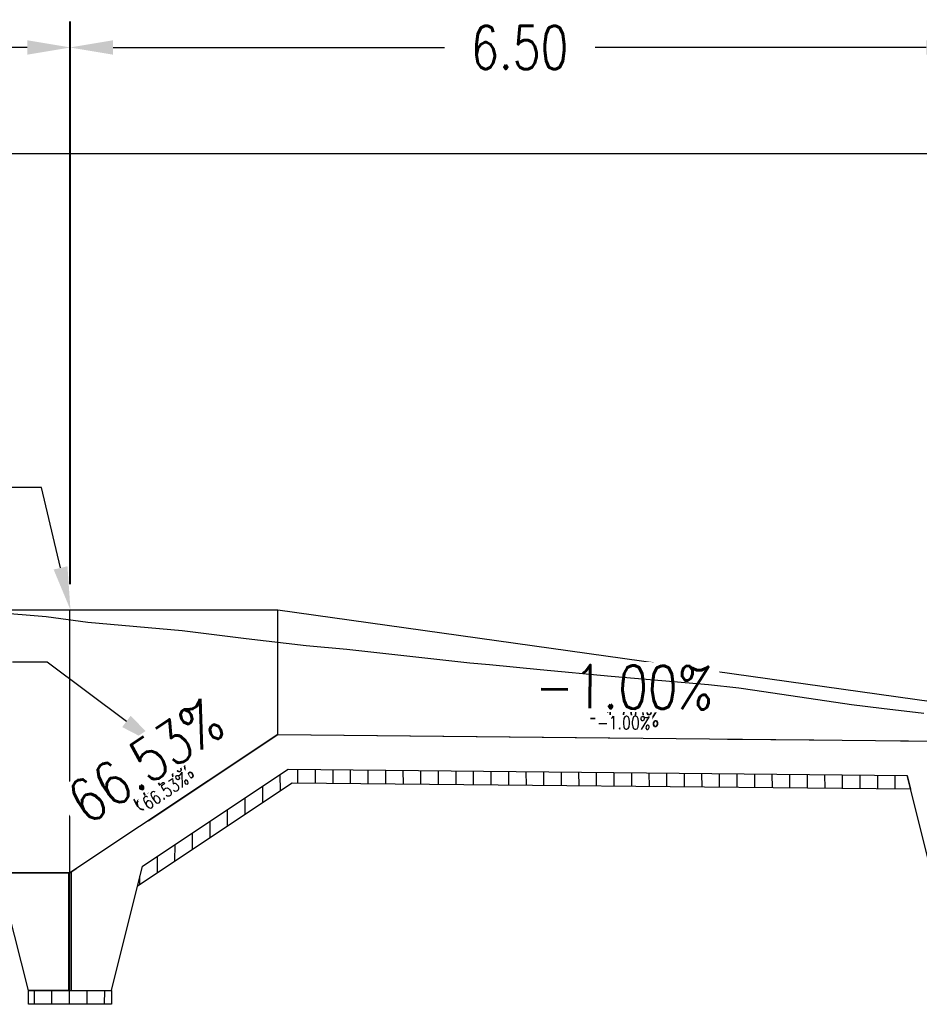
# Model space of a CAD drawing. Header units: metres. Extents: x 719936 to 720643, y 9143565 to 9144018.
# Tile 32 of 56: x 720533.38 to 720539.88, y 9143911.06 to 9143918.18. Entities that reach past the tile are written whole.
import ezdxf
from ezdxf import colors
from ezdxf.entities.mleader import LeaderData, LeaderLine
from ezdxf.math import Vec2, Vec3

# ---------------------------------------------------------------- set-up
doc = ezdxf.new("R2010")
doc.units = ezdxf.units.M
doc.linetypes.add('CENTER2', pattern=[1.125, 0.75, -0.125, 0.125, -0.125])
doc.linetypes.add('CONTINUO', pattern=[0])
for name, color, linetype in [('-01-C-DESCOLMA', 5, 'CENTER2'), ('01_CIVI_322_PF_GRID', 8, 'Continuous'), ('_ESTRUC-PARED-PLANTA', 2, 'Continuous'), ('_ESTRUCTURA', 1, 'Continuous'), ('AecObjExplode_PLANTA RAPIDA_Vport_1ECE', 7, 'Continuous'), ('AecObjExplode_PLANTA RAPIDA_Vport_1ED3', 7, 'Continuous'), ('AecObjExplode_PLANTA RAPIDA_Vport_1ED7', 7, 'Continuous'), ('AecObjExplode_PLANTA RAPIDA_Vport_220C', 7, 'Continuous'), ('AecObjExplode_PLANTA RAPIDA_Vport_22C7', 7, 'Continuous'), ('AecObjExplode_PLANTA RAPIDA_Vport_22CB', 7, 'Continuous'), ('AecObjExplode_PLANTA RAPIDA_Vport_22E2', 7, 'Continuous'), ('AecObjExplode_PLANTA RAPIDA_Vport_22EB', 7, 'Continuous'), ('AecObjExplode_PLANTA RAPIDA_Vport_2460', 7, 'Continuous'), ('AecObjExplode_PLANTA RAPIDA_Vport_2496', 7, 'Continuous'), ('AIR.A3-TN', 32, 'Continuous'), ('AIR.A3_NOTAS', 7, 'Continuous'), ('C-Borde de Camino', 2, 'Continuous'), ('Layer1 (.05)', 8, 'Continuous'), ('Layer2 (.10)', 1, 'Continuous')]:
    doc.layers.add(name, color=color, linetype=linetype)
doc.styles.add('AIR-Simplex.(0.80)', font='simplex.shx', dxfattribs={"width": 0.8})
doc.styles.add('SIMPLEX', font='simplex.shx', dxfattribs={"width": 0.75})
doc.dimstyles.new('ART -250-A3-horiz', dxfattribs={"dimscale": 0.25, "dimtxt": 1.25, "dimasz": 1.25, "dimexe": 0.75, "dimexo": 0.75, "dimgap": 0.75, "dimtad": 0, "dimtih": 1, "dimtoh": 1, "dimzin": 1, "dimdsep": 46, "dimtxsty": 'SIMPLEX', "dimcen": 0.75, "dimdle": 1.5, "dimclrd": 1, "dimclre": 1, "dimclrt": 7, "dimadec": 0, "dimazin": 0, "dimtfac": 1, "dimtofl": 0, "dimtmove": 2, "dimatfit": 3, "dimfxl": 1.5, "dimtolj": 1, "dimtzin": 1, "dimarcsym": 0})
pattern_1 = [(90, (0, 0), (-0.127, 0), [])]

# ---------------------------------------------------------------- blocks, each defined once
blk = doc.blocks.new('*D585')
at = {"layer": '_ESTRUC-PARED-PLANTA', "color": 1, "lineweight": -2, "transparency": 16777216}
for p, q in [((720533.7405907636, 9143914.10224109), (720533.7405907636, 9143918.167722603)), ((720540.2437553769, 9143913.401784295), (720540.2437553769, 9143918.167722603)), ((720534.0530907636, 9143917.980222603), (720536.4475302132, 9143917.980222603)), ((720539.9312553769, 9143917.980222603), (720537.5368159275, 9143917.980222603))]:
    blk.add_line(p, q, dxfattribs=at)
at = {"layer": '_ESTRUC-PARED-PLANTA', "color": 1, "transparency": 16777216}
for points in [[(720534.0530907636, 9143918.032305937), (720534.0530907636, 9143917.92813927), (720533.7405907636, 9143917.980222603)], [(720539.9312553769, 9143918.032305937), (720539.9312553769, 9143917.92813927), (720540.2437553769, 9143917.980222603)]]:
    blk.add_solid(points, dxfattribs=at)
at = {"layer": 'Defpoints', "color": 0, "transparency": 16777216}
for p in [(720540.2437553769, 9143917.980222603), (720533.7405907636, 9143913.91474109), (720540.2437553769, 9143913.214284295)]:
    blk.add_point(p, dxfattribs=at)
at = {"layer": '_ESTRUC-PARED-PLANTA', "color": 7, "transparency": 16777216, "insert": (720536.9921730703, 9143917.980222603), "char_height": 0.3125, "attachment_point": 5, "style": 'SIMPLEX'}
blk.add_mtext('\\A1;6.50', dxfattribs=at)
blk = doc.blocks.new('*D799')
at = {"layer": 'Defpoints', "color": 0, "transparency": 16777216}
for p in [(720533.7451628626, 9143917.980222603), (720522.9405907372, 9143913.91474109), (720533.7451628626, 9143913.914700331, 291.3319955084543)]:
    blk.add_point(p, dxfattribs=at)
at = {"layer": 'Layer2 (.10)', "color": 1, "lineweight": -2, "transparency": 16777216}
for p, q in [((720522.9405907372, 9143914.10224109), (720522.9405907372, 9143918.167722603)), ((720533.7451628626, 9143914.102200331), (720533.7451628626, 9143918.167722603)), ((720523.2530907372, 9143917.980222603), (720527.7089482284, 9143917.980222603)), ((720533.4326628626, 9143917.980222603), (720528.9768053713, 9143917.980222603))]:
    blk.add_line(p, q, dxfattribs=at)
at = {"layer": 'Layer2 (.10)', "color": 1, "transparency": 16777216}
for points in [[(720523.2530907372, 9143918.032305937), (720523.2530907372, 9143917.92813927), (720522.9405907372, 9143917.980222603)], [(720533.4326628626, 9143918.032305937), (720533.4326628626, 9143917.92813927), (720533.7451628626, 9143917.980222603)]]:
    blk.add_solid(points, dxfattribs=at)
at = {"layer": 'Layer2 (.10)', "color": 7, "transparency": 16777216, "insert": (720528.3428767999, 9143917.980222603), "char_height": 0.3125, "attachment_point": 5, "style": 'SIMPLEX'}
blk.add_mtext('\\A1;10.80', dxfattribs=at)
blk = doc.blocks.new('AecObjExplode_PLANTA RAPIDA_Vport_1ECE')
at = {"layer": '-01-C-DESCOLMA', "color": 5, "linetype": 'CENTER2', "lineweight": 30, "ltscale": 5, "flags": 128}
blk.add_lwpolyline([(720495.2437553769, 9143914.383751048), (720505.2437553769, 9143914.239077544), (720510.693705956, 9143914.214566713), (720522.9405907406, 9143912.014498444), (720533.7405908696, 9143912.014485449), (720535.2437553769, 9143913.01453486), (720540.2438050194, 9143912.964284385), (720543.2437553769, 9143912.864931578)], dxfattribs=at)
at = {"layer": '01_CIVI_322_PF_GRID', "color": 7, "linetype": 'Continuous', "lineweight": -3}
blk.add_line((720495.2437553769, 9143917.214566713), (720545.2437553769, 9143917.214566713), dxfattribs=at)
at = {"layer": 'AIR.A3-TN', "color": 32, "linetype": 'Continuous', "lineweight": -3, "ltscale": 5, "flags": 128}
blk.add_lwpolyline([(720532.8385577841, 9143913.926842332), (720533.569631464, 9143913.866276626), (720533.8706379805, 9143913.826921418), (720534.5523616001, 9143913.767190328), (720535.0139726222, 9143913.708299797), (720535.4483831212, 9143913.658689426), (720535.7420674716, 9143913.63207615), (720536.6327084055, 9143913.533187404), (720536.7747118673, 9143913.519865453), (720537.1407145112, 9143913.4834666), (720537.6529430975, 9143913.435587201), (720538.3568824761, 9143913.374917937), (720538.5774341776, 9143913.351291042), (720538.6926958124, 9143913.335657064), (720539.3899513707, 9143913.231359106), (720539.607851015, 9143913.205453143), (720539.9132642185, 9143913.168343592)], dxfattribs=at)
at = {"layer": 'AIR.A3_NOTAS', "color": 7, "linetype": 'Continuous', "lineweight": -3, "char_height": 0.3125, "attachment_point": 8, "style": 'AIR-Simplex.(0.80)', "bg_fill": 3, "box_fill_scale": 1.08, "bg_fill_color": 256, "bg_fill_true_color": 13158600, "bg_fill_transparency": 0}
for s, insert, width, rotation in [('-1.00%', (720537.7459157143, 9143913.201898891), 1.322619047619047, 359.4241970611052), ('66.53%', (720534.3744672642, 9143912.691432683), 1.298571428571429, 33.63566590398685)]:
    blk.add_mtext(s, dxfattribs=dict(at, insert=insert, width=width, rotation=rotation))
for s, insert, width, rotation in [('-1.00%', (720537.7459157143, 9143913.201898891), 1.322619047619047, 359.4241970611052), ('66.53%', (720534.3744672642, 9143912.691432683), 1.298571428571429, 33.63566590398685)]:
    blk.add_mtext(s, dxfattribs=dict(at, insert=insert, width=width, rotation=rotation))
blk = doc.blocks.new('AecObjExplode_PLANTA RAPIDA_Vport_1ED3')
at = {"layer": '-01-C-DESCOLMA', "color": 5, "linetype": 'CENTER2', "lineweight": 30, "ltscale": 5, "flags": 128}
blk.add_lwpolyline([(720495.2437553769, 9143914.383751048), (720505.2437553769, 9143914.239077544), (720510.693705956, 9143914.214566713), (720522.9405907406, 9143912.014498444), (720533.7405908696, 9143912.014485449), (720535.2437553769, 9143913.01453486), (720540.2438050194, 9143912.964284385), (720543.2437553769, 9143912.864931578)], dxfattribs=at)
at = {"layer": '01_CIVI_322_PF_GRID', "color": 7, "linetype": 'Continuous', "lineweight": -3}
blk.add_line((720495.2437553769, 9143917.214566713), (720545.2437553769, 9143917.214566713), dxfattribs=at)
at = {"layer": 'AIR.A3-TN', "color": 32, "linetype": 'Continuous', "lineweight": -3, "ltscale": 5, "flags": 128}
blk.add_lwpolyline([(720532.8385577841, 9143913.926842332), (720533.569631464, 9143913.866276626), (720533.8706379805, 9143913.826921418), (720534.5523616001, 9143913.767190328), (720535.0139726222, 9143913.708299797), (720535.4483831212, 9143913.658689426), (720535.7420674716, 9143913.63207615), (720536.6327084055, 9143913.533187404), (720536.7747118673, 9143913.519865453), (720537.1407145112, 9143913.4834666), (720537.6529430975, 9143913.435587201), (720538.3568824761, 9143913.374917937), (720538.5774341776, 9143913.351291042), (720538.6926958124, 9143913.335657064), (720539.3899513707, 9143913.231359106), (720539.607851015, 9143913.205453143), (720539.9132642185, 9143913.168343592)], dxfattribs=at)
at = {"layer": 'AIR.A3_NOTAS', "color": 7, "linetype": 'Continuous', "lineweight": -3, "char_height": 0.125, "attachment_point": 8, "style": 'AIR-Simplex.(0.80)', "bg_fill": 3, "box_fill_scale": 1.08, "bg_fill_color": 256, "bg_fill_true_color": 13158600, "bg_fill_transparency": 0}
for s, insert, width, rotation in [('-1.00%', (720537.7446344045, 9143913.07440533), 0.5290476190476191, 359.4241970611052), ('66.53%', (720534.4450907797, 9143912.585279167), 0.5194285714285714, 33.63566590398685)]:
    blk.add_mtext(s, dxfattribs=dict(at, insert=insert, width=width, rotation=rotation))
for s, insert, width, rotation in [('-1.00%', (720537.7446344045, 9143913.07440533), 0.5290476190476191, 359.4241970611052), ('66.53%', (720534.4450907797, 9143912.585279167), 0.5194285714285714, 33.63566590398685)]:
    blk.add_mtext(s, dxfattribs=dict(at, insert=insert, width=width, rotation=rotation))
blk = doc.blocks.new('AecObjExplode_PLANTA RAPIDA_Vport_1ED7')
at = {"layer": '-01-C-DESCOLMA', "color": 5, "linetype": 'CENTER2', "lineweight": 30, "ltscale": 5, "flags": 128}
blk.add_lwpolyline([(720495.2437553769, 9143914.383751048), (720505.2437553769, 9143914.239077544), (720510.693705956, 9143914.214566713), (720522.9405907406, 9143912.014498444), (720533.7405908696, 9143912.014485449), (720535.2437553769, 9143913.01453486), (720540.2438050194, 9143912.964284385), (720543.2437553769, 9143912.864931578)], dxfattribs=at)
at = {"layer": '01_CIVI_322_PF_GRID', "color": 7, "linetype": 'Continuous', "lineweight": -3}
blk.add_line((720495.2437553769, 9143917.214566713), (720545.2437553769, 9143917.214566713), dxfattribs=at)
at = {"layer": 'AIR.A3-TN', "color": 32, "linetype": 'Continuous', "lineweight": -3, "ltscale": 5, "flags": 128}
blk.add_lwpolyline([(720532.8385577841, 9143913.926842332), (720533.569631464, 9143913.866276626), (720533.8706379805, 9143913.826921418), (720534.5523616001, 9143913.767190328), (720535.0139726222, 9143913.708299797), (720535.4483831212, 9143913.658689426), (720535.7420674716, 9143913.63207615), (720536.6327084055, 9143913.533187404), (720536.7747118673, 9143913.519865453), (720537.1407145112, 9143913.4834666), (720537.6529430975, 9143913.435587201), (720538.3568824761, 9143913.374917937), (720538.5774341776, 9143913.351291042), (720538.6926958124, 9143913.335657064), (720539.3899513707, 9143913.231359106), (720539.607851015, 9143913.205453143), (720539.9132642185, 9143913.168343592)], dxfattribs=at)
at = {"layer": 'AIR.A3_NOTAS', "color": 7, "linetype": 'Continuous', "lineweight": -3, "char_height": 0.125, "attachment_point": 8, "style": 'AIR-Simplex.(0.80)', "bg_fill": 3, "box_fill_scale": 1.08, "bg_fill_color": 256, "bg_fill_true_color": 13158600, "bg_fill_transparency": 0}
for s, insert, width, rotation in [('-1.00%', (720537.7446344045, 9143913.07440533), 0.5290476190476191, 359.4241970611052), ('66.53%', (720534.4450907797, 9143912.585279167), 0.5194285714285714, 33.63566590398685)]:
    blk.add_mtext(s, dxfattribs=dict(at, insert=insert, width=width, rotation=rotation))
for s, insert, width, rotation in [('-1.00%', (720537.7446344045, 9143913.07440533), 0.5290476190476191, 359.4241970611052), ('66.53%', (720534.4450907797, 9143912.585279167), 0.5194285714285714, 33.63566590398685)]:
    blk.add_mtext(s, dxfattribs=dict(at, insert=insert, width=width, rotation=rotation))
blk = doc.blocks.new('AecObjExplode_PLANTA RAPIDA_Vport_220C')
at = {"layer": '-01-C-DESCOLMA', "color": 5, "linetype": 'CENTER2', "lineweight": 30, "ltscale": 5, "flags": 128}
blk.add_lwpolyline([(720495.2437553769, 9143914.383751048), (720505.2437553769, 9143914.239077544), (720510.693705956, 9143914.214566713), (720522.9405907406, 9143912.014498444), (720533.7405908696, 9143912.014485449), (720535.2437553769, 9143913.01453486), (720540.2438050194, 9143912.964284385), (720543.2437553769, 9143912.864931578)], dxfattribs=at)
at = {"layer": '01_CIVI_322_PF_GRID', "color": 7, "linetype": 'Continuous', "lineweight": -3}
blk.add_line((720495.2437553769, 9143917.214566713), (720545.2437553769, 9143917.214566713), dxfattribs=at)
at = {"layer": 'AIR.A3-TN', "color": 32, "linetype": 'Continuous', "lineweight": -3, "ltscale": 5, "flags": 128}
blk.add_lwpolyline([(720532.8385577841, 9143913.926842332), (720533.569631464, 9143913.866276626), (720533.8706379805, 9143913.826921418), (720534.5523616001, 9143913.767190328), (720535.0139726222, 9143913.708299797), (720535.4483831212, 9143913.658689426), (720535.7420674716, 9143913.63207615), (720536.6327084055, 9143913.533187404), (720536.7747118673, 9143913.519865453), (720537.1407145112, 9143913.4834666), (720537.6529430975, 9143913.435587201), (720538.3568824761, 9143913.374917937), (720538.5774341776, 9143913.351291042), (720538.6926958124, 9143913.335657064), (720539.3899513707, 9143913.231359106), (720539.607851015, 9143913.205453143), (720539.9132642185, 9143913.168343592)], dxfattribs=at)
at = {"layer": 'AIR.A3_NOTAS', "color": 7, "linetype": 'Continuous', "lineweight": -3, "char_height": 0.3125, "attachment_point": 8, "style": 'AIR-Simplex.(0.80)', "bg_fill": 3, "box_fill_scale": 1.08, "bg_fill_color": 256, "bg_fill_true_color": 13158600, "bg_fill_transparency": 0}
for s, insert, width, rotation in [('-1.00%', (720537.7459157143, 9143913.201898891), 1.322619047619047, 359.4241970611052), ('66.53%', (720534.3744672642, 9143912.691432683), 1.298571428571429, 33.63566590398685)]:
    blk.add_mtext(s, dxfattribs=dict(at, insert=insert, width=width, rotation=rotation))
for s, insert, width, rotation in [('-1.00%', (720537.7459157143, 9143913.201898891), 1.322619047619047, 359.4241970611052), ('66.53%', (720534.3744672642, 9143912.691432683), 1.298571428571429, 33.63566590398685)]:
    blk.add_mtext(s, dxfattribs=dict(at, insert=insert, width=width, rotation=rotation))
blk = doc.blocks.new('AecObjExplode_PLANTA RAPIDA_Vport_22C7')
at = {"layer": '-01-C-DESCOLMA', "color": 5, "linetype": 'CENTER2', "lineweight": 30, "ltscale": 5, "flags": 128}
blk.add_lwpolyline([(720495.2437553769, 9143914.383751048), (720505.2437553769, 9143914.239077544), (720510.693705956, 9143914.214566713), (720522.9405907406, 9143912.014498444), (720533.7405908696, 9143912.014485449), (720535.2437553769, 9143913.01453486), (720540.2438050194, 9143912.964284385), (720543.2437553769, 9143912.864931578)], dxfattribs=at)
at = {"layer": '01_CIVI_322_PF_GRID', "color": 7, "linetype": 'Continuous', "lineweight": -3}
blk.add_line((720495.2437553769, 9143917.214566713), (720545.2437553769, 9143917.214566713), dxfattribs=at)
at = {"layer": 'AIR.A3-TN', "color": 32, "linetype": 'Continuous', "lineweight": -3, "ltscale": 5, "flags": 128}
blk.add_lwpolyline([(720532.8385577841, 9143913.926842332), (720533.569631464, 9143913.866276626), (720533.8706379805, 9143913.826921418), (720534.5523616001, 9143913.767190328), (720535.0139726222, 9143913.708299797), (720535.4483831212, 9143913.658689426), (720535.7420674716, 9143913.63207615), (720536.6327084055, 9143913.533187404), (720536.7747118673, 9143913.519865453), (720537.1407145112, 9143913.4834666), (720537.6529430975, 9143913.435587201), (720538.3568824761, 9143913.374917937), (720538.5774341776, 9143913.351291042), (720538.6926958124, 9143913.335657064), (720539.3899513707, 9143913.231359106), (720539.607851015, 9143913.205453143), (720539.9132642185, 9143913.168343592)], dxfattribs=at)
at = {"layer": 'AIR.A3_NOTAS', "color": 7, "linetype": 'Continuous', "lineweight": -3, "char_height": 0.09375, "attachment_point": 8, "style": 'AIR-Simplex.(0.80)', "bg_fill": 3, "box_fill_scale": 1.08, "bg_fill_color": 256, "bg_fill_true_color": 13158600, "bg_fill_transparency": 0}
for s, insert, width, rotation in [('-1.00%', (720537.744420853, 9143913.053156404), 0.3967857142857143, 359.4241970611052), ('66.53%', (720534.4568613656, 9143912.567586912), 0.3895714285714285, 33.63566590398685)]:
    blk.add_mtext(s, dxfattribs=dict(at, insert=insert, width=width, rotation=rotation))
for s, insert, width, rotation in [('-1.00%', (720537.744420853, 9143913.053156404), 0.3967857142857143, 359.4241970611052), ('66.53%', (720534.4568613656, 9143912.567586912), 0.3895714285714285, 33.63566590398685)]:
    blk.add_mtext(s, dxfattribs=dict(at, insert=insert, width=width, rotation=rotation))
blk = doc.blocks.new('AecObjExplode_PLANTA RAPIDA_Vport_22CB')
at = {"layer": '-01-C-DESCOLMA', "color": 5, "linetype": 'CENTER2', "lineweight": 30, "ltscale": 5, "flags": 128}
blk.add_lwpolyline([(720495.2437553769, 9143914.383751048), (720505.2437553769, 9143914.239077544), (720510.693705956, 9143914.214566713), (720522.9405907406, 9143912.014498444), (720533.7405908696, 9143912.014485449), (720535.2437553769, 9143913.01453486), (720540.2438050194, 9143912.964284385), (720543.2437553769, 9143912.864931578)], dxfattribs=at)
at = {"layer": '01_CIVI_322_PF_GRID', "color": 7, "linetype": 'Continuous', "lineweight": -3}
blk.add_line((720495.2437553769, 9143917.214566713), (720545.2437553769, 9143917.214566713), dxfattribs=at)
at = {"layer": 'AIR.A3-TN', "color": 32, "linetype": 'Continuous', "lineweight": -3, "ltscale": 5, "flags": 128}
blk.add_lwpolyline([(720532.8385577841, 9143913.926842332), (720533.569631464, 9143913.866276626), (720533.8706379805, 9143913.826921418), (720534.5523616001, 9143913.767190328), (720535.0139726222, 9143913.708299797), (720535.4483831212, 9143913.658689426), (720535.7420674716, 9143913.63207615), (720536.6327084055, 9143913.533187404), (720536.7747118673, 9143913.519865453), (720537.1407145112, 9143913.4834666), (720537.6529430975, 9143913.435587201), (720538.3568824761, 9143913.374917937), (720538.5774341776, 9143913.351291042), (720538.6926958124, 9143913.335657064), (720539.3899513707, 9143913.231359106), (720539.607851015, 9143913.205453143), (720539.9132642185, 9143913.168343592)], dxfattribs=at)
at = {"layer": 'AIR.A3_NOTAS', "color": 7, "linetype": 'Continuous', "lineweight": -3, "char_height": 0.09375, "attachment_point": 8, "style": 'AIR-Simplex.(0.80)', "bg_fill": 3, "box_fill_scale": 1.08, "bg_fill_color": 256, "bg_fill_true_color": 13158600, "bg_fill_transparency": 0}
for s, insert, width, rotation in [('-1.00%', (720537.744420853, 9143913.053156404), 0.3967857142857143, 359.4241970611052), ('66.53%', (720534.4568613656, 9143912.567586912), 0.3895714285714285, 33.63566590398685)]:
    blk.add_mtext(s, dxfattribs=dict(at, insert=insert, width=width, rotation=rotation))
for s, insert, width, rotation in [('-1.00%', (720537.744420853, 9143913.053156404), 0.3967857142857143, 359.4241970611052), ('66.53%', (720534.4568613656, 9143912.567586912), 0.3895714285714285, 33.63566590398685)]:
    blk.add_mtext(s, dxfattribs=dict(at, insert=insert, width=width, rotation=rotation))
blk = doc.blocks.new('AecObjExplode_PLANTA RAPIDA_Vport_22E2')
at = {"layer": '-01-C-DESCOLMA', "color": 5, "linetype": 'CENTER2', "lineweight": 30, "ltscale": 5, "flags": 128}
blk.add_lwpolyline([(720495.2437553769, 9143914.383751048), (720505.2437553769, 9143914.239077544), (720510.693705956, 9143914.214566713), (720522.9405907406, 9143912.014498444), (720533.7405908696, 9143912.014485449), (720535.2437553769, 9143913.01453486), (720540.2438050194, 9143912.964284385), (720543.2437553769, 9143912.864931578)], dxfattribs=at)
at = {"layer": '01_CIVI_322_PF_GRID', "color": 7, "linetype": 'Continuous', "lineweight": -3}
blk.add_line((720495.2437553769, 9143917.214566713), (720545.2437553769, 9143917.214566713), dxfattribs=at)
at = {"layer": 'AIR.A3-TN', "color": 32, "linetype": 'Continuous', "lineweight": -3, "ltscale": 5, "flags": 128}
blk.add_lwpolyline([(720532.8385577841, 9143913.926842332), (720533.569631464, 9143913.866276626), (720533.8706379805, 9143913.826921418), (720534.5523616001, 9143913.767190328), (720535.0139726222, 9143913.708299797), (720535.4483831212, 9143913.658689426), (720535.7420674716, 9143913.63207615), (720536.6327084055, 9143913.533187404), (720536.7747118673, 9143913.519865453), (720537.1407145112, 9143913.4834666), (720537.6529430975, 9143913.435587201), (720538.3568824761, 9143913.374917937), (720538.5774341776, 9143913.351291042), (720538.6926958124, 9143913.335657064), (720539.3899513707, 9143913.231359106), (720539.607851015, 9143913.205453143), (720539.9132642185, 9143913.168343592)], dxfattribs=at)
at = {"layer": 'AIR.A3_NOTAS', "color": 7, "linetype": 'Continuous', "lineweight": -3, "char_height": 0.09375000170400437, "attachment_point": 8, "style": 'AIR-Simplex.(0.80)', "bg_fill": 3, "box_fill_scale": 1.08, "bg_fill_color": 256, "bg_fill_true_color": 13158600, "bg_fill_transparency": 0}
for s, insert, width, rotation in [('-1.00%', (720537.744420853, 9143913.053156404), 0.39678572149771, 359.4241970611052), ('66.53%', (720534.4568613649, 9143912.567586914), 0.3895714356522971, 33.63566590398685)]:
    blk.add_mtext(s, dxfattribs=dict(at, insert=insert, width=width, rotation=rotation))
for s, insert, width, rotation in [('-1.00%', (720537.744420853, 9143913.053156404), 0.39678572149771, 359.4241970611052), ('66.53%', (720534.4568613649, 9143912.567586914), 0.3895714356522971, 33.63566590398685)]:
    blk.add_mtext(s, dxfattribs=dict(at, insert=insert, width=width, rotation=rotation))
blk = doc.blocks.new('AecObjExplode_PLANTA RAPIDA_Vport_22EB')
at = {"layer": '-01-C-DESCOLMA', "color": 5, "linetype": 'CENTER2', "lineweight": 30, "ltscale": 5, "flags": 128}
blk.add_lwpolyline([(720495.2437553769, 9143914.383751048), (720505.2437553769, 9143914.239077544), (720510.693705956, 9143914.214566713), (720522.9405907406, 9143912.014498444), (720533.7405908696, 9143912.014485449), (720535.2437553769, 9143913.01453486), (720540.2438050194, 9143912.964284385), (720543.2437553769, 9143912.864931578)], dxfattribs=at)
at = {"layer": '01_CIVI_322_PF_GRID', "color": 7, "linetype": 'Continuous', "lineweight": -3}
blk.add_line((720495.2437553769, 9143917.214566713), (720545.2437553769, 9143917.214566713), dxfattribs=at)
at = {"layer": 'AIR.A3-TN', "color": 32, "linetype": 'Continuous', "lineweight": -3, "ltscale": 5, "flags": 128}
blk.add_lwpolyline([(720532.8385577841, 9143913.926842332), (720533.569631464, 9143913.866276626), (720533.8706379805, 9143913.826921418), (720534.5523616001, 9143913.767190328), (720535.0139726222, 9143913.708299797), (720535.4483831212, 9143913.658689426), (720535.7420674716, 9143913.63207615), (720536.6327084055, 9143913.533187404), (720536.7747118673, 9143913.519865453), (720537.1407145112, 9143913.4834666), (720537.6529430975, 9143913.435587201), (720538.3568824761, 9143913.374917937), (720538.5774341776, 9143913.351291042), (720538.6926958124, 9143913.335657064), (720539.3899513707, 9143913.231359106), (720539.607851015, 9143913.205453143), (720539.9132642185, 9143913.168343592)], dxfattribs=at)
at = {"layer": 'AIR.A3_NOTAS', "color": 7, "linetype": 'Continuous', "lineweight": -3, "char_height": 0.09375, "attachment_point": 8, "style": 'AIR-Simplex.(0.80)', "bg_fill": 3, "box_fill_scale": 1.08, "bg_fill_color": 256, "bg_fill_true_color": 13158600, "bg_fill_transparency": 0}
for s, insert, width, rotation in [('-1.00%', (720537.744420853, 9143913.053156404), 0.3967857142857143, 359.4241970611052), ('66.53%', (720534.4568613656, 9143912.567586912), 0.3895714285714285, 33.63566590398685)]:
    blk.add_mtext(s, dxfattribs=dict(at, insert=insert, width=width, rotation=rotation))
for s, insert, width, rotation in [('-1.00%', (720537.744420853, 9143913.053156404), 0.3967857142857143, 359.4241970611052), ('66.53%', (720534.4568613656, 9143912.567586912), 0.3895714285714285, 33.63566590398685)]:
    blk.add_mtext(s, dxfattribs=dict(at, insert=insert, width=width, rotation=rotation))
blk = doc.blocks.new('AecObjExplode_PLANTA RAPIDA_Vport_2460')
at = {"layer": '-01-C-DESCOLMA', "color": 5, "linetype": 'CENTER2', "lineweight": 30, "ltscale": 5, "flags": 128}
blk.add_lwpolyline([(720495.2437553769, 9143914.383751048), (720505.2437553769, 9143914.239077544), (720510.693705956, 9143914.214566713), (720522.9405907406, 9143912.014498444), (720533.7405908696, 9143912.014485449), (720535.2437553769, 9143913.01453486), (720540.2438050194, 9143912.964284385), (720543.2437553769, 9143912.864931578)], dxfattribs=at)
at = {"layer": '01_CIVI_322_PF_GRID', "color": 7, "linetype": 'Continuous', "lineweight": -3}
blk.add_line((720495.2437553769, 9143917.214566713), (720545.2437553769, 9143917.214566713), dxfattribs=at)
at = {"layer": 'AIR.A3-TN', "color": 32, "linetype": 'Continuous', "lineweight": -3, "ltscale": 5, "flags": 128}
blk.add_lwpolyline([(720532.8385577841, 9143913.926842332), (720533.569631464, 9143913.866276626), (720533.8706379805, 9143913.826921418), (720534.5523616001, 9143913.767190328), (720535.0139726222, 9143913.708299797), (720535.4483831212, 9143913.658689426), (720535.7420674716, 9143913.63207615), (720536.6327084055, 9143913.533187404), (720536.7747118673, 9143913.519865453), (720537.1407145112, 9143913.4834666), (720537.6529430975, 9143913.435587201), (720538.3568824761, 9143913.374917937), (720538.5774341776, 9143913.351291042), (720538.6926958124, 9143913.335657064), (720539.3899513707, 9143913.231359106), (720539.607851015, 9143913.205453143), (720539.9132642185, 9143913.168343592)], dxfattribs=at)
at = {"layer": 'AIR.A3_NOTAS', "color": 7, "linetype": 'Continuous', "lineweight": -3, "char_height": 0.09374999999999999, "attachment_point": 8, "style": 'AIR-Simplex.(0.80)', "bg_fill": 3, "box_fill_scale": 1.08, "bg_fill_color": 256, "bg_fill_true_color": 13158600, "bg_fill_transparency": 0}
for s, insert, width, rotation in [('-1.00%', (720537.744420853, 9143913.053156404), 0.3967857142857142, 359.4241970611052), ('66.53%', (720534.4568613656, 9143912.567586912), 0.3895714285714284, 33.63566590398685)]:
    blk.add_mtext(s, dxfattribs=dict(at, insert=insert, width=width, rotation=rotation))
for s, insert, width, rotation in [('-1.00%', (720537.744420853, 9143913.053156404), 0.3967857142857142, 359.4241970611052), ('66.53%', (720534.4568613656, 9143912.567586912), 0.3895714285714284, 33.63566590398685)]:
    blk.add_mtext(s, dxfattribs=dict(at, insert=insert, width=width, rotation=rotation))
blk = doc.blocks.new('AecObjExplode_PLANTA RAPIDA_Vport_2496')
at = {"layer": '-01-C-DESCOLMA', "color": 5, "linetype": 'CENTER2', "lineweight": 30, "ltscale": 5, "flags": 128}
blk.add_lwpolyline([(720495.2437553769, 9143914.383751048), (720505.2437553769, 9143914.239077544), (720510.693705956, 9143914.214566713), (720522.9405907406, 9143912.014498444), (720533.7405908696, 9143912.014485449), (720535.2437553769, 9143913.01453486), (720540.2438050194, 9143912.964284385), (720543.2437553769, 9143912.864931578)], dxfattribs=at)
at = {"layer": '01_CIVI_322_PF_GRID', "color": 7, "linetype": 'Continuous', "lineweight": -3}
blk.add_line((720495.2437553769, 9143917.214566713), (720545.2437553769, 9143917.214566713), dxfattribs=at)
at = {"layer": 'AIR.A3-TN', "color": 32, "linetype": 'Continuous', "lineweight": -3, "ltscale": 5, "flags": 128}
blk.add_lwpolyline([(720532.8385577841, 9143913.926842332), (720533.569631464, 9143913.866276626), (720533.8706379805, 9143913.826921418), (720534.5523616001, 9143913.767190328), (720535.0139726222, 9143913.708299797), (720535.4483831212, 9143913.658689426), (720535.7420674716, 9143913.63207615), (720536.6327084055, 9143913.533187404), (720536.7747118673, 9143913.519865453), (720537.1407145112, 9143913.4834666), (720537.6529430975, 9143913.435587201), (720538.3568824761, 9143913.374917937), (720538.5774341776, 9143913.351291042), (720538.6926958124, 9143913.335657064), (720539.3899513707, 9143913.231359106), (720539.607851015, 9143913.205453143), (720539.9132642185, 9143913.168343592)], dxfattribs=at)
at = {"layer": 'AIR.A3_NOTAS', "color": 7, "linetype": 'Continuous', "lineweight": -3, "char_height": 0.09375, "attachment_point": 8, "style": 'AIR-Simplex.(0.80)', "bg_fill": 3, "box_fill_scale": 1.08, "bg_fill_color": 256, "bg_fill_true_color": 13158600, "bg_fill_transparency": 0}
for s, insert, width, rotation in [('-1.00%', (720537.744420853, 9143913.053156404), 0.3967857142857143, 359.4241970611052), ('66.53%', (720534.4568613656, 9143912.567586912), 0.3895714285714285, 33.63566590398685)]:
    blk.add_mtext(s, dxfattribs=dict(at, insert=insert, width=width, rotation=rotation))
for s, insert, width, rotation in [('-1.00%', (720537.744420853, 9143913.053156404), 0.3967857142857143, 359.4241970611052), ('66.53%', (720534.4568613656, 9143912.567586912), 0.3895714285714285, 33.63566590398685)]:
    blk.add_mtext(s, dxfattribs=dict(at, insert=insert, width=width, rotation=rotation))

msp = doc.modelspace()

# ---------------------------------------------------------------- hatches: boundary and pattern name
at = {"layer": 'Layer1 (.05)', "ltscale": 10}
h = msp.add_hatch(dxfattribs=at)
h.set_pattern_fill('ANSI31', color=256, scale=0.04, angle=45)
h.set_pattern_definition(pattern_1)
h.paths.add_polyline_path([(720534.2286499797, 9143911.918872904), (720534.264554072, 9143912.062803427), (720535.3181713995, 9143912.763774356), (720539.7928405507, 9143912.718803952), (720539.8178786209, 9143912.61854727), (720535.3479378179, 9143912.663470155)])
h = msp.add_hatch(dxfattribs=at)
h.set_pattern_fill('ANSI31', color=256, scale=0.04, angle=45)
h.set_pattern_definition(pattern_1)
h.paths.add_polyline_path([(720533.4404680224, 9143911.164498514), (720534.0404680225, 9143911.164498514), (720534.0404680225, 9143911.064498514), (720533.4404680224, 9143911.064498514)])

# ---------------------------------------------------------------- linework, layer by layer
at = {"layer": '_ESTRUCTURA'}
for p, q in [((720534.0404680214, 9143911.164498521), (720534.2645721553, 9143912.062875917)), ((720533.7304680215, 9143912.01448546), (720533.7304680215, 9143911.164498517)), ((720533.7504680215, 9143912.021137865), (720533.7504680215, 9143911.164498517)), ((720533.4404680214, 9143911.164498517), (720533.2904680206, 9143911.76449852)), ((720533.7404680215, 9143911.164498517), (720533.4404680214, 9143911.164498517)), ((720533.7404680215, 9143911.164498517), (720534.0404680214, 9143911.164498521))]:
    msp.add_line(p, q, dxfattribs=at)
for points in [[(720535.2437553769, 9143913.01453486), (720533.7410011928, 9143912.014758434), (720522.9405907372, 9143912.014498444), (720510.6937059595, 9143914.214566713), (720505.2437553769, 9143914.239077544), (720505.2437553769, 9143913.989075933), (720505.2437553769, 9143913.389072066), (720505.4937553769, 9143913.389072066), (720505.4937553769, 9143913.987950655), (720510.221948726, 9143913.966685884), (720510.3724570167, 9143913.364652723), (720510.6624570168, 9143913.364652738), (720510.6624570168, 9143914.214707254)], [(720520.8462653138, 9143913.91474109), (720535.2437553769, 9143913.91474109), (720540.2437553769, 9143913.21477672)], [(720533.7405907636, 9143912.014498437), (720533.7405907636, 9143913.914498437)], [(720535.2437553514, 9143913.01454792), (720535.2437553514, 9143913.91474109)]]:
    msp.add_lwpolyline(points, dxfattribs=at)
at = {"layer": '_ESTRUCTURA', "flags": 128}
for points in [[(720534.2645722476, 9143912.062876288), (720535.3174916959, 9143912.763322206), (720539.7928405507, 9143912.718803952)], [(720540.2381174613, 9143912.71434154), (720540.2438131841, 9143912.714284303), (720540.2438131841, 9143912.114283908), (720539.943813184, 9143912.114283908), (720539.7928374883, 9143912.718816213)]]:
    msp.add_lwpolyline(points, dxfattribs=at)
at = {"layer": 'AIR.A3-TN', "color": 32, "linetype": 'Continuous', "lineweight": -3, "ltscale": 5, "flags": 128}
msp.add_lwpolyline([(720532.8385577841, 9143913.926842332), (720533.569631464, 9143913.866276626), (720533.8706379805, 9143913.826921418), (720534.5523616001, 9143913.767190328), (720535.0139726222, 9143913.708299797), (720535.4483831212, 9143913.658689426), (720535.7420674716, 9143913.63207615), (720536.6327084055, 9143913.533187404), (720536.7747118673, 9143913.519865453), (720537.1407145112, 9143913.4834666), (720537.6529430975, 9143913.435587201), (720538.3568824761, 9143913.374917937), (720538.5774341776, 9143913.351291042), (720538.6926958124, 9143913.335657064), (720539.3899513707, 9143913.231359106), (720539.607851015, 9143913.205453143), (720539.9132642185, 9143913.168343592)], dxfattribs=at)
at = {"layer": 'C-Borde de Camino', "color": 1, "linetype": 'CONTINUO', "lineweight": -3, "ltscale": 2}
msp.add_line((720535.2437553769, 9143913.01453486), (720540.2438050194, 9143912.964284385), dxfattribs=at)
at = {"layer": 'Layer1 (.05)', "ltscale": 10}
msp.add_lwpolyline([(720534.2286499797, 9143911.918872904), (720534.264554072, 9143912.062803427), (720535.3181713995, 9143912.763774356), (720539.7928405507, 9143912.718803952), (720539.8178786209, 9143912.61854727), (720535.3479378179, 9143912.663470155), (720534.2286499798, 9143911.918872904)], dxfattribs=at)
at = {"layer": 'Layer1 (.05)', "flags": 128}
msp.add_lwpolyline([(720533.7404680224, 9143911.164498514), (720533.7404680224, 9143912.256538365)], dxfattribs=at)
at = {"layer": 'Layer1 (.05)', "ltscale": 10}
msp.add_lwpolyline([(720533.4404680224, 9143911.164498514), (720534.0404680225, 9143911.164498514), (720534.0404680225, 9143911.064498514), (720533.4404680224, 9143911.064498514)], close=True, dxfattribs=at)

# ---------------------------------------------------------------- dimensions: what is measured, and where the dimension line sits
at = {"layer": '_ESTRUC-PARED-PLANTA'}
dim = msp.add_linear_dim(base=(720540.2437553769, 9143917.980222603), p1=(720533.7405907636, 9143913.91474109), p2=(720540.2437553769, 9143913.214284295), dimstyle='ART -250-A3-horiz', dxfattribs=at)
dim.commit()
dim.dimension.update_dxf_attribs({"geometry": '*D585', "text_midpoint": (720536.9921730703, 9143917.980222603)})
at = {"layer": 'Layer2 (.10)'}
dim = msp.add_linear_dim(base=(720533.7451628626, 9143917.980222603), p1=(720522.9405907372, 9143913.91474109), p2=(720533.7451628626, 9143913.914700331, 291.3319955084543), dimstyle='ART -250-A3-horiz', dxfattribs=at)
dim.commit()
dim.dimension.update_dxf_attribs({"geometry": '*D799', "text_midpoint": (720528.3428767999, 9143917.980222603)})

# ---------------------------------------------------------------- leaders
at = {"layer": 'AIR.A3_NOTAS'}
ml = msp.add_multileader_mtext('Standard', dxfattribs=at)
ml.set_content('{\\C0;JD (VER DETALLE)\\P  }', color=256, style='AIR-Simplex.(0.80)')
ml.set_leader_properties(color=7, linetype='ByLayer', lineweight=-1)
ml.build(insert=Vec2(0, 0))
ml.multileader.update_dxf_attribs({"text_left_attachment_type": 2, "text_right_attachment_type": 2, "dogleg_length": 0.1249999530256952, "arrow_head_size": 0.3124998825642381})
ctx = ml.context
ctx.base_point, ctx.char_height, ctx.arrow_head_size, ctx.landing_gap_size, ctx.plane_origin = Vec3(720529.5454667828, 9143914.799825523, 291.3319955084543), 0.3125, 0.3124998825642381, 0.1499999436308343, Vec3(720543.0716978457, 9143927.197390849, 291.3319955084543)
ctx.left_attachment, ctx.right_attachment, ctx.text_align_type = 2, 2, 2
notes = []
notes.append((ctx, [(1, (1, 1, 0), (720533.5359427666, 9143914.799825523, 291.3319955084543), (-1, 0), 0.2499999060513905, [(0, [(720533.7451628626, 9143913.914700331, 291.3319955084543)], 0, [])])]))
ctx.mtext.insert, ctx.mtext.alignment, ctx.mtext.flow_direction = Vec3(720533.135942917, 9143915.246254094, 291.3319955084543), 3, 5
ml = msp.add_multileader_mtext('Standard', dxfattribs=at)
ml.set_content('S=66.35%{\\C0; }', color=256, style='AIR-Simplex.(0.80)')
ml.set_leader_properties(color=7, linetype='ByLayer', lineweight=-1)
ml.build(insert=Vec2(0, 0))
ml.multileader.update_dxf_attribs({"text_left_attachment_type": 2, "text_right_attachment_type": 2, "dogleg_length": 0.1249999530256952, "arrow_head_size": 0.3124998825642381})
ctx = ml.context
ctx.base_point, ctx.char_height, ctx.arrow_head_size, ctx.landing_gap_size, ctx.plane_origin = Vec3(720531.1924932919, 9143913.536595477, 291.3319955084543), 0.3125, 0.3124998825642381, 0.1499999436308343, Vec3(720543.0716978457, 9143926.205249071, 291.3319955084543)
ctx.left_attachment, ctx.right_attachment, ctx.text_align_type = 2, 2, 2
notes.append((ctx, [(1, (1, 1, 0), (720533.5758264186, 9143913.536595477, 291.3319955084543), (-1, 0), 0.2499999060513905, [(0, [(720534.4001883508, 9143912.922558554, 291.3319955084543)], 0, [])])]))
ctx.mtext.insert, ctx.mtext.alignment, ctx.mtext.flow_direction = Vec3(720533.175826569, 9143913.692845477, 291.3319955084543), 3, 5
for ctx, leaders in notes:
    for number, flags, end, landing, length, lines in leaders:
        leader = LeaderData()
        leader.index, (leader.has_last_leader_line, leader.has_dogleg_vector, leader.attachment_direction) = number, flags
        leader.last_leader_point, leader.dogleg_vector, leader.dogleg_length = Vec3(end), Vec3(landing), length
        for number, points, colour, breaks in lines:
            line = LeaderLine()
            line.index, line.vertices, line.color, line.breaks = number, Vec3.list(points), colors.encode_raw_color(colour), breaks
            leader.lines.append(line)
        ctx.leaders.append(leader)

# ---------------------------------------------------------------- next in the draw order: block references
at = {"layer": 'AecObjExplode_PLANTA RAPIDA_Vport_1ECE'}
msp.add_blockref('AecObjExplode_PLANTA RAPIDA_Vport_1ECE', (0, 0), dxfattribs=at)

# ---------------------------------------------------------------- next in the draw order: block references
at = {"layer": 'AecObjExplode_PLANTA RAPIDA_Vport_1ED3'}
msp.add_blockref('AecObjExplode_PLANTA RAPIDA_Vport_1ED3', (0, 0), dxfattribs=at)

# ---------------------------------------------------------------- next in the draw order: block references
at = {"layer": 'AecObjExplode_PLANTA RAPIDA_Vport_1ED7'}
msp.add_blockref('AecObjExplode_PLANTA RAPIDA_Vport_1ED7', (0, 0), dxfattribs=at)

# ---------------------------------------------------------------- next in the draw order: block references
at = {"layer": 'AecObjExplode_PLANTA RAPIDA_Vport_220C'}
msp.add_blockref('AecObjExplode_PLANTA RAPIDA_Vport_220C', (0, 0), dxfattribs=at)

# ---------------------------------------------------------------- next in the draw order: block references
at = {"layer": 'AecObjExplode_PLANTA RAPIDA_Vport_22C7'}
msp.add_blockref('AecObjExplode_PLANTA RAPIDA_Vport_22C7', (0, 0), dxfattribs=at)

# ---------------------------------------------------------------- next in the draw order: block references
at = {"layer": 'AecObjExplode_PLANTA RAPIDA_Vport_22CB'}
msp.add_blockref('AecObjExplode_PLANTA RAPIDA_Vport_22CB', (0, 0), dxfattribs=at)

# ---------------------------------------------------------------- next in the draw order: block references
at = {"layer": 'AecObjExplode_PLANTA RAPIDA_Vport_22E2'}
msp.add_blockref('AecObjExplode_PLANTA RAPIDA_Vport_22E2', (0, 0), dxfattribs=at)

# ---------------------------------------------------------------- next in the draw order: block references
at = {"layer": 'AecObjExplode_PLANTA RAPIDA_Vport_22EB'}
msp.add_blockref('AecObjExplode_PLANTA RAPIDA_Vport_22EB', (0, 0), dxfattribs=at)

# ---------------------------------------------------------------- next in the draw order: block references
at = {"layer": 'AecObjExplode_PLANTA RAPIDA_Vport_2460'}
msp.add_blockref('AecObjExplode_PLANTA RAPIDA_Vport_2460', (0, 0), dxfattribs=at)

# ---------------------------------------------------------------- next in the draw order: block references
at = {"layer": 'AecObjExplode_PLANTA RAPIDA_Vport_2496'}
msp.add_blockref('AecObjExplode_PLANTA RAPIDA_Vport_2496', (0, 0), dxfattribs=at)

doc.saveas('drawing.dxf')
